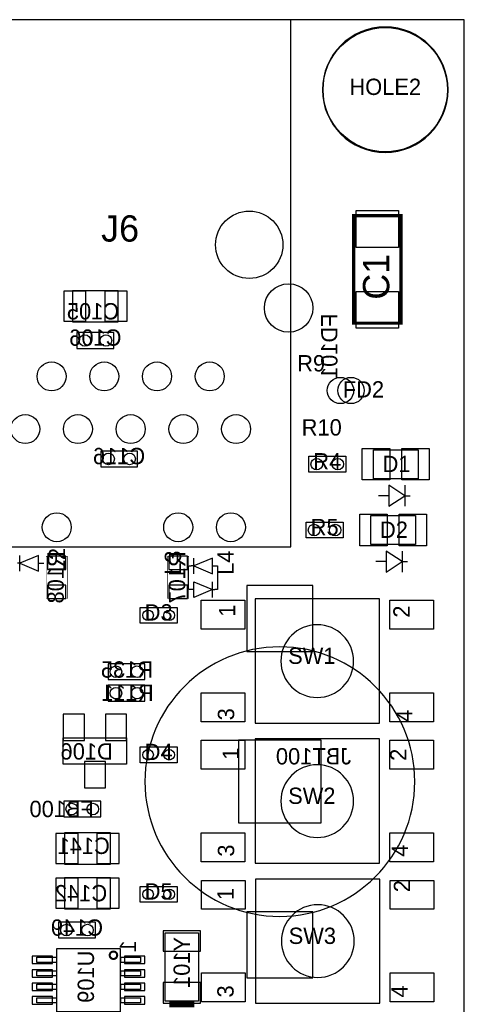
# Model space of a CAD drawing. Extents: x 0 to 123, y 7 to 99.
# Tile 5 of 5: x 97 to 118, y 52 to 99. Entities that reach past the tile are written whole.
import ezdxf
from ezdxf.enums import TextEntityAlignment as Align

# ---------------------------------------------------------------- set-up
doc = ezdxf.new("R2010")
doc.units = 0
for name, color, linetype in [('BG_OUTLINE', 3, 'CONTINUOUS'), ('PG_ASSEMBLY_BOTTOM', 30, 'CONTINUOUS'), ('PG_ASSEMBLY_TOP', 253, 'CONTINUOUS'), ('PIN_BOTTOM', 211, 'CONTINUOUS'), ('PIN_TOP', 152, 'CONTINUOUS'), ('RD_ASSEMBLY_BOTTOM', 2, 'CONTINUOUS'), ('RD_ASSEMBLY_TOP', 2, 'CONTINUOUS')]:
    doc.layers.add(name, color=color, linetype=linetype)

msp = doc.modelspace()

# ---------------------------------------------------------------- linework, layer by layer
at = {"layer": 'BG_OUTLINE'}
msp.add_lwpolyline([(0, 12.3952), (118.11, 12.3952), (118.11, 99.42322), (0, 99.42322)], close=True, dxfattribs=at)
at = {"layer": 'PG_ASSEMBLY_BOTTOM'}
for points in [[(101.4349, 86.351618), (99.2251, 86.351618), (99.2251, 84.853018), (101.4349, 84.853018)], [(99.441, 83.570318), (101.219, 83.570318), (101.219, 84.332318), (99.441, 84.332318)], [(100.584, 77.855318), (102.362, 77.855318), (102.362, 78.617318), (100.584, 78.617318)], [(102.7176, 68.3514), (100.9396, 68.3514), (100.9396, 67.5894), (102.7176, 67.5894)], [(100.9396, 66.552318), (102.7176, 66.552318), (102.7176, 67.314318), (100.9396, 67.314318)], [(101.8286, 63.504318), (98.7806, 63.504318), (98.7806, 64.774318), (101.8286, 64.774318)], [(98.806, 60.964318), (100.584, 60.964318), (100.584, 61.726318), (98.806, 61.726318)], [(98.8441, 58.691018), (101.0539, 58.691018), (101.0539, 60.189618), (98.8441, 60.189618)], [(98.8441, 56.532018), (101.0539, 56.532018), (101.0539, 58.030618), (98.8441, 58.030618)], [(100.33, 55.884318), (98.552, 55.884318), (98.552, 55.122318), (100.33, 55.122318)], [(103.6955, 52.074318), (103.6955, 55.376318), (105.2957, 55.376318), (105.2957, 52.074318)], [(98.4504, 54.190138), (98.4504, 53.941218), (97.50044, 53.941218), (97.50044, 54.190138)], [(101.5238, 54.614318), (101.5238, 51.566318), (98.4758, 51.566318), (98.4758, 54.614318)], [(102.49916, 54.190138), (102.49916, 53.941218), (101.5492, 53.941218), (101.5492, 54.190138)], [(98.4504, 53.539898), (98.4504, 53.290978), (97.50044, 53.290978), (97.50044, 53.539898)], [(102.49916, 53.539898), (102.49916, 53.290978), (101.5492, 53.290978), (101.5492, 53.539898)], [(98.4504, 52.889658), (98.4504, 52.640738), (97.50044, 52.640738), (97.50044, 52.889658)], [(102.49916, 52.889658), (102.49916, 52.640738), (101.5492, 52.640738), (101.5492, 52.889658)], [(98.4504, 52.239418), (98.4504, 51.990498), (97.50044, 51.990498), (97.50044, 52.239418)], [(102.49916, 52.239418), (102.49916, 51.990498), (101.5492, 51.990498), (101.5492, 52.239418)]]:
    msp.add_lwpolyline(points, close=True, dxfattribs=at)
at = {"layer": 'PG_ASSEMBLY_BOTTOM', "const_width": 0.0254}
for points in [[(98.97618, 71.505318), (98.97618, 73.537318), (97.96018, 73.537318), (97.96018, 71.505318)], [(104.82834, 71.505318), (104.82834, 73.537318), (103.81234, 73.537318), (103.81234, 71.505318)]]:
    msp.add_lwpolyline(points, close=True, dxfattribs=at)
at = {"layer": 'PG_ASSEMBLY_BOTTOM'}
msp.add_lwpolyline([(115.7224, 62.666118, 1), (102.7176, 62.666118, 1)], format="xyb", close=True, dxfattribs=at)
at = {"layer": 'PG_ASSEMBLY_BOTTOM', "const_width": 0.09906}
msp.add_lwpolyline([(101.37902, 54.290214, 1), (101.02058, 54.290422, 1)], format="xyb", close=True, dxfattribs=at)
at = {"layer": 'PG_ASSEMBLY_BOTTOM', "const_width": 0.29972}
msp.add_lwpolyline([(105.09504, 51.924458), (103.89616, 51.924458)], dxfattribs=at)
at = {"layer": 'PG_ASSEMBLY_TOP'}
for points in [[(109.74324, 99.430078), (93.04528, 99.430078), (93.04528, 73.999598), (109.74324, 73.999598)], [(113.7285, 78.680818), (115.8875, 78.680818), (115.8875, 77.283818), (113.7285, 77.283818)], [(112.395, 77.601318), (110.617, 77.601318), (110.617, 78.363318), (112.395, 78.363318)], [(112.268, 74.426318), (110.49, 74.426318), (110.49, 75.188318), (112.268, 75.188318)], [(113.6015, 75.505818), (115.7605, 75.505818), (115.7605, 74.108818), (113.6015, 74.108818)], [(97.58426, 72.821038), (97.58426, 73.583038), (96.69526, 73.202038)], [(105.96626, 72.694038), (105.96626, 73.456038), (105.07726, 73.075038)], [(105.07726, 71.551038), (105.07726, 72.313038), (105.96626, 71.932038)], [(114.0206, 65.485518), (114.0206, 71.479918), (108.0262, 71.479918), (108.0262, 65.485518)], [(104.267, 70.311518), (102.489, 70.311518), (102.489, 71.073518), (104.267, 71.073518)], [(114.0206, 58.729118), (114.0206, 64.723518), (108.0262, 64.723518), (108.0262, 58.729118)], [(104.267, 63.580518), (102.489, 63.580518), (102.489, 64.342518), (104.267, 64.342518)], [(114.046, 51.972718), (114.046, 57.967118), (108.0516, 57.967118), (108.0516, 51.972718)], [(104.267, 56.849518), (102.489, 56.849518), (102.489, 57.611518), (104.267, 57.611518)]]:
    msp.add_lwpolyline(points, close=True, dxfattribs=at)
for points in [[(117.32514, 96.051878, 1), (111.27486, 96.051878, 1)], [(112.776, 68.482718, 1), (109.2708, 68.482718, 1)], [(112.776, 61.726318, 1), (109.2708, 61.726318, 1)], [(112.80394, 54.970172, 1), (109.295184, 54.970172, 1)]]:
    msp.add_lwpolyline(points, format="xyb", close=True, dxfattribs=at)
at = {"layer": 'PG_ASSEMBLY_TOP', "const_width": 0.1524}
msp.add_lwpolyline([(115.05946, 84.789518), (115.05946, 89.971118), (112.77854, 89.971118), (112.77854, 84.789518)], close=True, dxfattribs=at)
at = {"layer": 'PG_ASSEMBLY_TOP'}
for points in [[(115.2398, 76.458318), (114.4778, 76.966318), (114.4778, 75.950318), (115.2398, 76.458318), (115.4938, 76.458318)], [(115.2398, 76.966318), (115.2398, 75.950318)], [(114.4778, 76.458318), (113.9698, 76.458318)], [(115.1128, 73.283318), (114.3508, 73.791318), (114.3508, 72.775318), (115.1128, 73.283318), (115.3668, 73.283318)], [(115.1128, 73.791318), (115.1128, 72.775318)], [(96.69526, 73.202038), (96.56826, 73.202038)], [(96.69526, 72.821038), (96.69526, 73.583038)], [(97.58426, 73.202038), (97.83826, 73.202038)], [(105.07726, 72.694038), (105.07726, 73.456038)], [(114.3508, 73.283318), (113.8428, 73.283318)], [(105.07726, 71.932038), (104.82326, 71.932038), (104.82326, 73.075038), (104.95026, 73.075038)], [(105.07726, 73.075038), (104.95026, 73.075038)], [(105.96626, 73.075038), (106.22026, 73.075038), (106.22026, 71.932038), (106.09326, 71.932038)], [(105.96626, 71.551038), (105.96626, 72.313038)], [(105.96626, 71.932038), (106.09326, 71.932038)]]:
    msp.add_lwpolyline(points, dxfattribs=at)
at = {"layer": 'PIN_BOTTOM'}
for points in [[(99.8728, 84.878418), (99.8728, 86.326218), (98.806, 86.326218), (98.806, 84.878418)], [(101.854, 84.878418), (101.854, 86.326218), (100.7872, 86.326218), (100.7872, 84.878418)], [(98.91268, 73.537318), (98.02368, 73.537318), (98.02368, 72.902318), (98.91268, 72.902318)], [(104.76484, 73.537318), (103.87584, 73.537318), (103.87584, 72.902318), (104.76484, 72.902318)], [(98.91268, 72.140318), (98.02368, 72.140318), (98.02368, 71.505318), (98.91268, 71.505318)], [(104.76484, 72.140318), (103.87584, 72.140318), (103.87584, 71.505318), (104.76484, 71.505318)], [(107.6325, 68.952618), (110.8075, 68.952618), (110.8075, 72.127618), (107.6325, 72.127618)], [(98.7806, 65.917318), (98.7806, 64.647318), (99.7966, 64.647318), (99.7966, 65.917318)], [(100.8126, 65.917318), (100.8126, 64.647318), (101.8286, 64.647318), (101.8286, 65.917318)], [(107.2261, 60.672218), (111.2139, 60.672218), (111.2139, 64.660018), (107.2261, 64.660018)], [(99.7966, 63.631318), (99.7966, 62.361318), (100.8126, 62.361318), (100.8126, 63.631318)], [(98.425, 60.164218), (98.425, 58.716418), (99.4918, 58.716418), (99.4918, 60.164218)], [(100.4062, 60.164218), (100.4062, 58.716418), (101.473, 58.716418), (101.473, 60.164218)], [(98.425, 58.005218), (98.425, 56.557418), (99.4918, 56.557418), (99.4918, 58.005218)], [(100.4062, 58.005218), (100.4062, 56.557418), (101.473, 56.557418), (101.473, 58.005218)], [(107.6325, 53.204618), (110.8075, 53.204618), (110.8075, 56.379618), (107.6325, 56.379618)], [(103.5939, 54.479698), (105.3973, 54.479698), (105.3973, 55.470298), (103.5939, 55.470298)], [(98.27006, 54.243478), (97.27946, 54.243478), (97.27946, 53.887878), (98.27006, 53.887878)], [(102.72014, 54.243478), (101.72954, 54.243478), (101.72954, 53.887878), (102.72014, 53.887878)], [(98.27006, 53.593238), (97.27946, 53.593238), (97.27946, 53.237638), (98.27006, 53.237638)], [(102.72014, 53.593238), (101.72954, 53.593238), (101.72954, 53.237638), (102.72014, 53.237638)], [(98.27006, 52.942998), (97.27946, 52.942998), (97.27946, 52.587398), (98.27006, 52.587398)], [(102.72014, 52.942998), (101.72954, 52.942998), (101.72954, 52.587398), (102.72014, 52.587398)], [(103.5939, 51.980338), (105.3973, 51.980338), (105.3973, 52.970938), (103.5939, 52.970938)], [(98.27006, 52.292758), (97.27946, 52.292758), (97.27946, 51.937158), (98.27006, 51.937158)], [(102.72014, 52.292758), (101.72954, 52.292758), (101.72954, 51.937158), (102.72014, 51.937158)]]:
    msp.add_lwpolyline(points, close=True, dxfattribs=at)
for centre, radius in [((114.3, 96.051878), 2.9972), ((107.74426, 88.569038), 1.62433), ((109.64418, 85.518498), 1.1684), ((99.822, 83.951318), 0.2794), ((100.838, 83.951318), 0.2794), ((98.21926, 82.219038), 0.6985), ((100.75926, 82.219038), 0.6985), ((103.29926, 82.219038), 0.6985), ((105.83926, 82.219038), 0.6985), ((112.649, 81.538318), 0.635), ((96.94926, 79.679038), 0.6985), ((99.48926, 79.679038), 0.6985), ((102.02926, 79.679038), 0.6985), ((104.56926, 79.679038), 0.6985), ((107.10926, 79.679038), 0.6985), ((100.965, 78.236318), 0.2794), ((101.981, 78.236318), 0.2794), ((98.46818, 74.939398), 0.6985), ((104.32034, 74.939398), 0.6985), ((106.86034, 74.939398), 0.6985), ((101.3206, 67.9704), 0.2794), ((102.3366, 67.9704), 0.2794), ((101.3206, 66.933318), 0.2794), ((102.3366, 66.933318), 0.2794), ((99.187, 61.345318), 0.2794), ((100.203, 61.345318), 0.2794), ((98.933, 55.503318), 0.2794), ((99.949, 55.503318), 0.2794)]:
    msp.add_circle(centre, radius, dxfattribs=at)
at = {"layer": 'PIN_TOP'}
for points in [[(114.935, 88.442038), (112.903, 88.442038), (112.903, 90.220038), (114.935, 90.220038)], [(114.935, 84.540598), (112.903, 84.540598), (112.903, 86.318598), (114.935, 86.318598)], [(114.5159, 77.220318), (113.1951, 77.220318), (113.1951, 78.744318), (114.5159, 78.744318)], [(116.4209, 77.220318), (115.1001, 77.220318), (115.1001, 78.744318), (116.4209, 78.744318)], [(114.3889, 74.045318), (113.0681, 74.045318), (113.0681, 75.569318), (114.3889, 75.569318)], [(116.2939, 74.045318), (114.9731, 74.045318), (114.9731, 75.569318), (116.2939, 75.569318)], [(107.5309, 71.416418), (107.5309, 70.019418), (105.4227, 70.019418), (105.4227, 71.416418)], [(116.6241, 71.416418), (116.6241, 70.019418), (114.5159, 70.019418), (114.5159, 71.416418)], [(107.5309, 66.946018), (107.5309, 65.549018), (105.4227, 65.549018), (105.4227, 66.946018)], [(116.6241, 66.946018), (116.6241, 65.549018), (114.5159, 65.549018), (114.5159, 66.946018)], [(107.5309, 64.660018), (107.5309, 63.263018), (105.4227, 63.263018), (105.4227, 64.660018)], [(116.6241, 64.660018), (116.6241, 63.263018), (114.5159, 63.263018), (114.5159, 64.660018)], [(107.5309, 60.189618), (107.5309, 58.792618), (105.4227, 58.792618), (105.4227, 60.189618)], [(116.6241, 60.189618), (116.6241, 58.792618), (114.5159, 58.792618), (114.5159, 60.189618)], [(107.5563, 57.903618), (107.5563, 56.506618), (105.4481, 56.506618), (105.4481, 57.903618)], [(116.6495, 57.903618), (116.6495, 56.506618), (114.5413, 56.506618), (114.5413, 57.903618)], [(107.5563, 53.433218), (107.5563, 52.036218), (105.4481, 52.036218), (105.4481, 53.433218)], [(116.6495, 53.433218), (116.6495, 52.036218), (114.5413, 52.036218), (114.5413, 53.433218)]]:
    msp.add_lwpolyline(points, close=True, dxfattribs=at)
for centre, radius in [((114.3, 96.051878), 2.9972), ((107.74426, 88.569038), 1.62433), ((109.64418, 85.518498), 1.1684), ((98.21926, 82.219038), 0.6985), ((100.75926, 82.219038), 0.6985), ((103.29926, 82.219038), 0.6985), ((105.83926, 82.219038), 0.6985), ((112.141, 81.538318), 0.635), ((96.94926, 79.679038), 0.6985), ((99.48926, 79.679038), 0.6985), ((102.02926, 79.679038), 0.6985), ((104.56926, 79.679038), 0.6985), ((107.10926, 79.679038), 0.6985), ((110.998, 77.982318), 0.2794), ((112.014, 77.982318), 0.2794), ((98.46818, 74.939398), 0.6985), ((104.32034, 74.939398), 0.6985), ((106.86034, 74.939398), 0.6985), ((110.871, 74.807318), 0.2794), ((111.887, 74.807318), 0.2794), ((102.87, 70.692518), 0.254), ((103.886, 70.692518), 0.254), ((102.87, 63.961518), 0.254), ((103.886, 63.961518), 0.254), ((102.87, 57.230518), 0.254), ((103.886, 57.230518), 0.254)]:
    msp.add_circle(centre, radius, dxfattribs=at)

# ---------------------------------------------------------------- texts
at = {"layer": 'PG_ASSEMBLY_BOTTOM', "text_generation_flag": 2}
msp.add_text('1', height=0.7874, rotation=90, dxfattribs=at).set_placement((102.294182, 55.008018))
at = {"layer": 'PG_ASSEMBLY_TOP'}
for s, p in [('R9', (111.40186, 82.458306)), ('R10', (112.2045, 79.366618))]:
    msp.add_text(s, height=0.7874, dxfattribs=at).set_placement(p, align=Align.RIGHT)
for s, p in [('L2', (98.871024, 73.941178)), ('L3', (104.459024, 73.814178)), ('L4', (106.999024, 73.814178))]:
    msp.add_text(s, height=0.7874, rotation=90, dxfattribs=at).set_placement(p, align=Align.RIGHT)
for s, p in [('1', (107.069636, 70.921118)), ('2', (115.477036, 70.870318)), ('3', (107.018836, 65.917318)), ('4', (115.604036, 65.841118)), ('1', (107.247436, 64.012318)), ('2', (115.324636, 63.961518)), ('3', (107.018836, 59.338718)), ('4', (115.400836, 59.338718)), ('2', (115.50142, 57.624218)), ('1', (106.99242, 57.243218)), ('3', (106.99242, 52.544218)), ('4', (115.37442, 52.544218))]:
    msp.add_text(s, height=0.7874, rotation=90, dxfattribs=at).set_placement(p, align=Align.CENTER)
at = {"layer": 'RD_ASSEMBLY_BOTTOM', "text_generation_flag": 2}
for s, p in [('C105', (101.472746, 84.967064)), ('D106', (101.167946, 63.732664)), ('JBT100', (112.658906, 63.496952)), ('C141', (101.028246, 59.175904)), ('C142', (100.901246, 56.889904))]:
    msp.add_text(s, height=0.7874, dxfattribs=at).set_placement(p)
for s, p in [('FD101', (111.996982, 85.2551)), ('Y101', (104.885236, 55.173118)), ('U109', (100.262182, 54.512718))]:
    msp.add_text(s, height=0.7874, rotation=90, dxfattribs=at).set_placement(p)
for s, p in [('C106', (100.329746, 83.697064)), ('C116', (101.472746, 77.982064)), ('R135', (101.854, 67.682618)), ('R111', (101.8794, 66.565018)), ('FB100', (98.704146, 60.955682)), ('C149', (99.440746, 55.231792))]:
    msp.add_text(s, height=0.7874, dxfattribs=at).set_placement(p, align=Align.CENTER)
for s, p in [('R108', (98.805746, 72.521064)), ('R107', (104.657906, 72.521064))]:
    msp.add_text(s, height=0.7874, rotation=90, dxfattribs=at).set_placement(p, align=Align.CENTER)
at = {"layer": 'RD_ASSEMBLY_TOP'}
for s, p in [('HOLE2', (114.3, 95.797878)), ('R4', (111.506, 77.728318)), ('R5', (111.379, 74.553318)), ('D3', (103.378, 70.438518)), ('SW1', (110.760764, 68.347082)), ('D4', (103.378, 63.707518)), ('SW2', (110.760764, 61.590682)), ('D5', (103.378, 56.976518)), ('SW3', (110.786164, 54.834282))]:
    msp.add_text(s, height=0.7874, dxfattribs=at).set_placement(p, align=Align.CENTER)
at = {"layer": 'RD_ASSEMBLY_TOP', "width": 1.02}
msp.add_text('J6', height=1.27, dxfattribs=at).set_placement((101.52126, 88.721946), align=Align.CENTER)
msp.add_text('C1', height=1.27, rotation=90, dxfattribs=at).set_placement((114.494818, 85.919818))
at = {"layer": 'RD_ASSEMBLY_TOP'}
for s, p in [('FD2', (112.2553, 81.199736)), ('D1', (114.173, 77.601318)), ('D2', (114.046, 74.426318))]:
    msp.add_text(s, height=0.7874, dxfattribs=at).set_placement(p)

doc.saveas('drawing.dxf')
